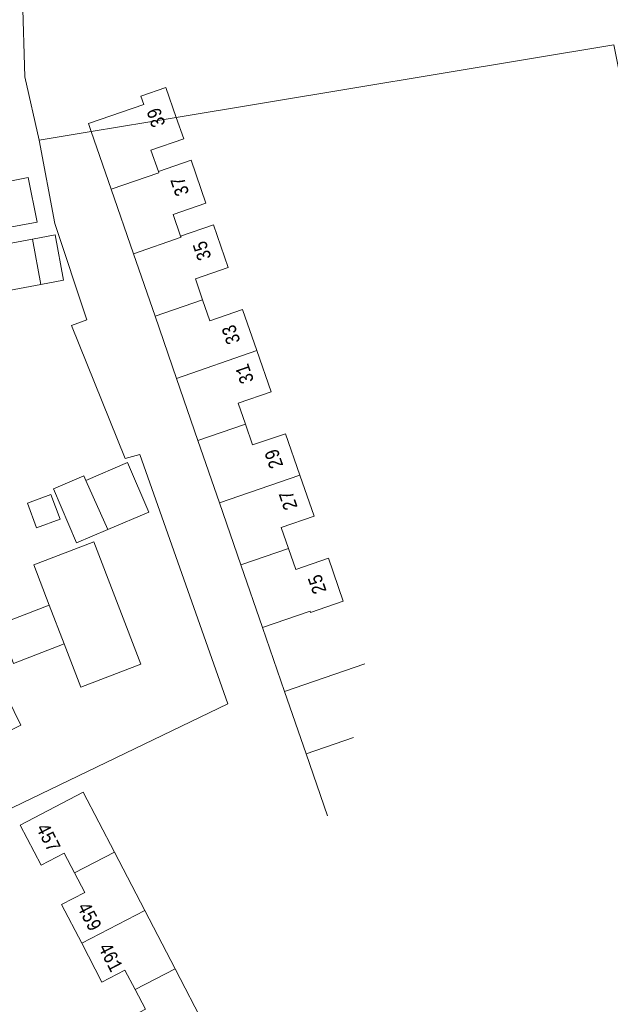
# Model space of a CAD drawing. Header units: metres. Extents: x 196790 to 198335, y 354523 to 356036.
# Tile 78 of 108: x 198030 to 198107, y 354944 to 355072. Entities that reach past the tile are written whole.
import ezdxf

# ---------------------------------------------------------------- set-up
doc = ezdxf.new("R2010")
doc.units = ezdxf.units.M
doc.linetypes.add('DGN Style 2', pattern=[186.027128, 111.616277, -74.410851])
for name, color, linetype, lineweight in [('afdak', 252, 'DGN Style 2', 18), ('bij- of bedrijfsgebouw', 252, 'Continuous', 18), ('carport', 252, 'Continuous', 18), ('hoofdgebouw', 252, 'Continuous', 18), ('huisnummer toekomstige bebouwing', 252, 'Continuous', 18), ('overige afscheidingen', 252, 'Continuous', 18), ('raster', 252, 'Continuous', 18), ('toekomstig hoofdgebouw', 252, 'Continuous', 18), ('tuinhuis', 252, 'DGN Style 2', 18), ('vlakafsluiter groen', 252, 'DGN Style 2', 18)]:
    doc.layers.add(name, color=color, linetype=linetype, lineweight=lineweight)
doc.styles.add('Style-Courier New', font='cour.ttf')

msp = doc.modelspace()

# ---------------------------------------------------------------- linework, layer by layer
at = {"layer": 'afdak', "flags": 128}
for points in [[(198027.062, 355050.28), (198031.39, 355051.152), (198032.556, 355045.369), (198028.35, 355044.587)], [(198033.055, 355037.315), (198035.966, 355037.854), (198034.88, 355043.714), (198031.969, 355043.175)], [(198041.679, 355005.642), (198037.655, 355003.928), (198034.675, 355010.922), (198038.585, 355012.588), (198038.834, 355012.001)]]:
    msp.add_lwpolyline(points, dxfattribs=at)
at = {"layer": 'bij- of bedrijfsgebouw'}
for p, q in [((198033.055, 355037.315), (198031.969, 355043.175)), ((198034.135, 354995.874), (198036.051, 354990.868))]:
    msp.add_line(p, q, dxfattribs=at)
at = {"layer": 'bij- of bedrijfsgebouw', "flags": 128}
for points in [[(198031.969, 355043.175), (198024.792, 355041.845), (198025.877, 355035.985), (198033.055, 355037.315)], [(198039.903, 355004.077), (198032.133, 355001.103), (198034.135, 354995.874)], [(198036.051, 354990.868), (198038.193, 354985.273), (198045.963, 354988.247), (198039.903, 355004.077)]]:
    msp.add_lwpolyline(points, dxfattribs=at)
at = {"layer": 'carport'}
msp.add_line((198038.834, 355012.001), (198041.679, 355005.642), dxfattribs=at)
at = {"layer": 'carport', "flags": 128}
msp.add_lwpolyline([(198038.834, 355012.001), (198044.257, 355014.311), (198046.987, 355007.903), (198041.679, 355005.642)], dxfattribs=at)
at = {"layer": 'hoofdgebouw', "flags": 128}
msp.add_lwpolyline([(198016.892, 354973.735), (198024.942, 354977.604), (198024.911, 354977.659), (198030.462, 354980.376), (198028.725, 354983.924)], dxfattribs=at)
at = {"layer": 'overige afscheidingen'}
for q in [(198030.651, 355074.888), (198032.844, 355055.969)]:
    msp.add_line((198030.956, 355064.138), q, dxfattribs=at)
at = {"layer": 'raster', "flags": 128}
msp.add_lwpolyline([(198032.844, 355055.969), (198034.852, 355045.177), (198038.996, 355032.743), (198037.017, 355031.993), (198043.922, 355014.812), (198045.83, 355015.339), (198057.206, 354983.139), (198029.442, 354969.722), (198013.84, 354962.518)], dxfattribs=at)
at = {"layer": 'toekomstig hoofdgebouw'}
for p, q in [((198042.135, 355049.615), (198039.558, 355057.082)), ((198045.009, 355041.289), (198042.135, 355049.615)), ((198047.796, 355033.214), (198045.009, 355041.289)), ((198047.796, 355033.214), (198053.935, 355035.335)), ((198050.569, 355025.18), (198047.796, 355033.214)), ((198050.569, 355025.18), (198060.948, 355028.762)), ((198053.342, 355017.143), (198050.569, 355025.18)), ((198053.342, 355017.143), (198059.479, 355019.262)), ((198056.115, 355009.111), (198053.342, 355017.143)), ((198056.115, 355009.111), (198066.493, 355012.695)), ((198058.888, 355001.075), (198056.115, 355009.111)), ((198058.888, 355001.075), (198065.029, 355003.193)), ((198061.678, 354992.993), (198058.888, 355001.075)), ((198064.534, 354984.718), (198061.678, 354992.993)), ((198064.534, 354984.718), (198074.912, 354988.303)), ((198067.306, 354976.685), (198064.534, 354984.718)), ((198067.306, 354976.685), (198073.446, 354978.806)), ((198070.081, 354968.647), (198067.306, 354976.685)), ((198037.389, 354961.295), (198042.542, 354963.969)), ((198042.542, 354963.969), (198046.462, 354956.432)), ((198038.318, 354952.197), (198046.462, 354956.432)), ((198046.462, 354956.432), (198050.384, 354948.892)), ((198045.233, 354946.212), (198050.384, 354948.892)), ((198050.384, 354948.892), (198054.306, 354941.35))]:
    msp.add_line(p, q, dxfattribs=at)
at = {"layer": 'toekomstig hoofdgebouw', "flags": 128}
for points in [[(198039.558, 355057.082), (198039.21, 355058.089), (198046.329, 355060.546), (198045.96, 355061.63), (198049.202, 355062.756), (198050.54, 355058.903)], [(198050.54, 355058.903), (198051.5, 355056.137), (198047.261, 355054.666), (198048.222, 355051.89)], [(198048.222, 355051.89), (198052.46, 355053.353), (198054.37, 355047.818), (198050.134, 355046.356), (198051.092, 355043.572)], [(198042.135, 355049.615), (198048.279, 355051.724), (198048.222, 355051.89)], [(198051.092, 355043.572), (198055.331, 355045.035), (198057.242, 355039.5), (198053.002, 355038.037), (198053.935, 355035.335)], [(198045.009, 355041.289), (198051.149, 355043.409), (198051.092, 355043.572)], [(198053.935, 355035.335), (198054.872, 355032.62), (198059.108, 355034.093), (198060.948, 355028.762)], [(198060.948, 355028.762), (198062.788, 355023.43), (198058.546, 355021.966), (198059.479, 355019.262)], [(198059.479, 355019.262), (198060.403, 355016.587), (198064.654, 355018.023), (198066.493, 355012.695)], [(198066.493, 355012.695), (198068.335, 355007.36), (198064.096, 355005.897), (198065.029, 355003.193)], [(198065.029, 355003.193), (198065.964, 355000.484), (198070.201, 355001.953), (198072.111, 354996.419), (198067.873, 354994.956)], [(198061.678, 354992.993), (198067.817, 354995.116), (198067.873, 354994.956)], [(198037.389, 354961.295), (198036.07, 354963.831), (198033.076, 354962.275), (198030.375, 354967.47), (198038.519, 354971.705), (198042.542, 354963.969)], [(198038.318, 354952.197), (198035.715, 354957.2), (198038.709, 354958.757), (198037.389, 354961.295)], [(198045.233, 354946.212), (198043.913, 354948.749), (198040.92, 354947.193), (198038.318, 354952.197)], [(198046.161, 354937.116), (198043.559, 354942.118), (198046.552, 354943.675), (198045.233, 354946.212)]]:
    msp.add_lwpolyline(points, dxfattribs=at)
at = {"layer": 'tuinhuis'}
for p, q in [((198031.312, 355009.051), (198034.332, 355010.176)), ((198034.332, 355010.176), (198035.521, 355006.984)), ((198032.501, 355005.859), (198031.312, 355009.051)), ((198035.521, 355006.984), (198032.501, 355005.859))]:
    msp.add_line(p, q, dxfattribs=at)
at = {"layer": 'tuinhuis', "flags": 128}
msp.add_lwpolyline([(198036.051, 354990.868), (198029.514, 354988.366), (198027.598, 354993.372), (198034.135, 354995.874)], dxfattribs=at)
at = {"layer": 'vlakafsluiter groen'}
for p, q in [((198039.558, 355057.082), (198050.54, 355058.903)), ((198032.844, 355055.969), (198039.558, 355057.082))]:
    msp.add_line(p, q, dxfattribs=at)
at = {"layer": 'vlakafsluiter groen', "flags": 128}
msp.add_lwpolyline([(198050.54, 355058.903), (198107.057, 355068.273), (198133.442, 354935.777)], dxfattribs=at)

# ---------------------------------------------------------------- texts
at = {"layer": 'huisnummer toekomstige bebouwing', "style": 'Style-Courier New', "width": 0.694444}
for s, rotation, p in [('39', 109.14137, (198049.172, 355057.964)), ('37', 109.03308, (198052.245, 355049.073)), ('35', 109.03308, (198055.114, 355040.759)), ('33', 109.03308, (198058.856, 355029.919)), ('31', 109.03308, (198060.608, 355024.843)), ('29', 109.03308, (198064.392, 355013.879)), ('27', 109.03308, (198066.244, 355008.515)), ('25', 109.03308, (198069.984, 354997.678)), ('457', 297.46223, (198032.36, 354967.121)), ('459', 297.46223, (198037.666, 354956.917)), ('461', 297.46223, (198040.394, 354951.673))]:
    msp.add_text(s, height=1.8, rotation=rotation, dxfattribs=at).set_placement(p)

doc.saveas('drawing.dxf')
